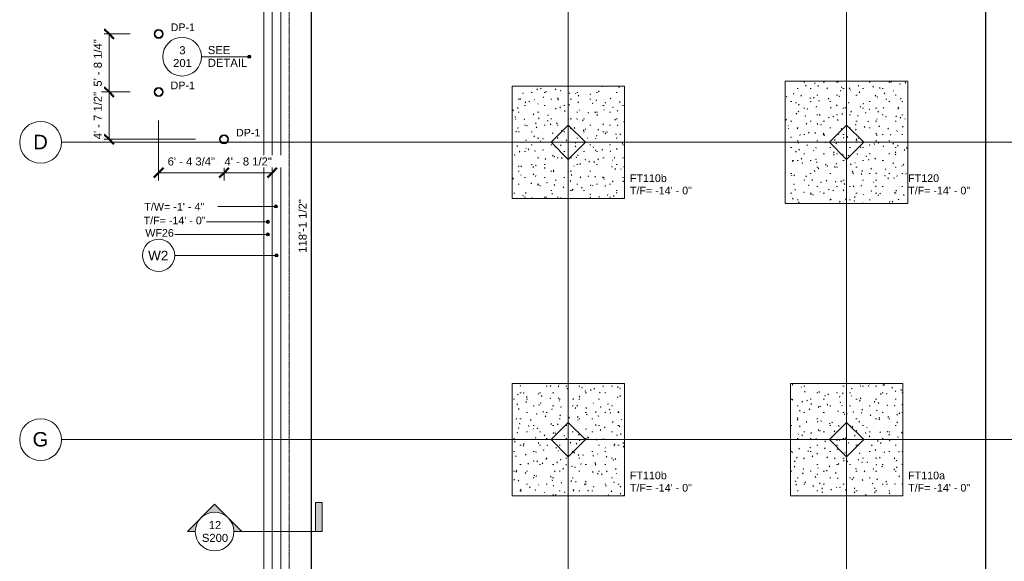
# Model space of a CAD drawing. Header units: inches. Extents: x -4126 to -1638, y 141 to 12362.
# Tile 4 of 15: x -4126 to -2969, y 10324 to 10961. Entities that reach past the tile are written whole.
import ezdxf

# ---------------------------------------------------------------- set-up
doc = ezdxf.new("R2010")
doc.units = ezdxf.units.IN
doc.header["$MEASUREMENT"] = 0
doc.linetypes.add('Aligning Line 1_8_', pattern=[0.25, 0.125, -0.125])
doc.linetypes.add('Línea de rejilla', pattern=[0.875, 0.5, -0.125, 0.125, -0.125])
for name, color, linetype, lineweight in [('A-ANNO-DIMS', 7, 'Continuous', 9), ('A-ANNO-DIMS-96', 7, 'Continuous', 9), ('A-ANNO-DIMS_corr', 7, 'Continuous', 9), ('A-ANNO-NOTE', 7, 'Continuous', 9), ('A-DETL-GENF', 7, 'Continuous', 9), ('A-FLOR', 7, 'Continuous', 9), ('A-WALL-IDEN', 7, 'Continuous', 9), ('G-ANNO-DIMS', 7, 'Continuous', 9), ('S-FNDN', 7, 'Continuous', 9), ('S-FNDN-IDEN', 7, 'Continuous', 9), ('S-FNDN-IDEN_corr', 7, 'Continuous', 9), ('S-GRID', 7, 'Continuous', 9), ('S-GRID-IDEN', 7, 'Continuous', 9)]:
    doc.layers.add(name, color=color, linetype=linetype, lineweight=lineweight)
doc.styles.add('Arial', font='Arial.ttf', dxfattribs={"height": 9.448819})
doc.styles.add('Arial_1', font='arial.ttf', dxfattribs={"height": 17.007874})
doc.styles.add('Arial_2', font='arial.ttf', dxfattribs={"height": 9})
doc.styles.add('Arial_3', font='arial.ttf', dxfattribs={"height": 9.070866})
doc.styles.add('Arial_4', font='arial.ttf', dxfattribs={"height": 11.338583})
doc.dimstyles.new('Diagonal_-_Arial_2_5_rounding', dxfattribs={"dimscale": 12, "dimtxt": 9.640246, "dimasz": 0.944882, "dimexe": 0.755906, "dimexo": 0.472441, "dimgap": 0.472441, "dimtad": 1, "dimrnd": 0.25, "dimzin": 1, "dimdsep": 46, "dimlunit": 4, "dimtxsty": 'Arial', "dimblk1": 'OBLIQUE', "dimblk2": 'OBLIQUE', "dimsah": 1, "dimcen": 0.09, "dimazin": 0, "dimtfac": 1, "dimtdec": 4, "dimtix": 1, "dimtmove": 0, "dimatfit": 3, "dimfxl": 1, "dimtvp": 1, "dimtfill": 1, "dimfrac": 2, "dimtolj": 1, "dimtzin": 0, "dimarcsym": 2})

# ---------------------------------------------------------------- blocks, each defined once
blk = doc.blocks.new('Zapata-Rectangular - 12x12x2_3-V11-FOUNDATION PLAN 01')
at = {"layer": 'S-FNDN'}
h = blk.add_hatch(dxfattribs=at)
h.set_pattern_fill('FP_17', color=256, style=0, pattern_type=2)
h.set_pattern_definition([(0, (3154.324, -10816.439), (30.72, 7.68), [1.267, -21.773, 1.267, -21.773, -122.88]), (0, (3154.324, -10816.439), (30.72, 7.68), [-46.08, 1.267, -44.813, 1.267, -21.773, -53.76]), (0, (3154.324, -10816.439), (30.72, 7.68), [-115.2, 1.267, -14.093, 1.267, -37.133]), (120, (3165.844, -10812.599), (-22.011075, 22.7643004), [1.267, -21.773, 1.267, -21.773, -122.88]), (120, (3165.844, -10812.599), (-22.011075, 22.7643004), [-46.08, 1.267, -44.813, 1.267, -21.773, -53.76]), (120, (3165.844, -10812.599), (-22.011075, 22.7643004), [-115.2, 1.267, -14.093, 1.267, -37.133]), (240, (3169.684, -10797.239), (-8.708925, -30.4443004), [1.267, -21.773, 1.267, -21.773, -122.88]), (240, (3169.684, -10797.239), (-8.708925, -30.4443004), [-46.08, 1.267, -44.813, 1.267, -21.773, -53.76]), (240, (3169.684, -10797.239), (-8.708925, -30.4443004), [-115.2, 1.267, -14.093, 1.267, -37.133])])
h.paths.add_polyline_path([(72, 72), (72, -72), (-72, -72), (-72, 72)], flags=0)
at = {"layer": 'S-FNDN', "linetype": 'Aligning Line 1_8_'}
for p, q in [((72, 72), (-72, 72)), ((-72, 72), (-72, -72)), ((-72, -72), (-72, 72)), ((-72, 72), (72, 72)), ((-72, 72), (-72, 72)), ((72, -72), (72, 72)), ((72, 72), (72, -72)), ((72, 72), (72, 72)), ((-72, -72), (72, -72)), ((72, -72), (-72, -72)), ((-72, -72), (-72, -72)), ((72, -72), (72, -72))]:
    blk.add_line(p, q, dxfattribs=at)
blk = doc.blocks.new('Zapata-Rectangular - 11_0x11_0x2_3-327852-FOUNDATION PLAN 01')
at = {"layer": 'S-FNDN'}
h = blk.add_hatch(dxfattribs=at)
h.set_pattern_fill('FP_18', color=256, style=0, pattern_type=2)
h.set_pattern_definition([(0, (3481.324, -10467.189), (30.72, 7.68), [1.267, -21.773, 1.267, -21.773, -122.88]), (0, (3481.324, -10467.189), (30.72, 7.68), [-46.08, 1.267, -44.813, 1.267, -21.773, -53.76]), (0, (3481.324, -10467.189), (30.72, 7.68), [-115.2, 1.267, -14.093, 1.267, -37.133]), (120, (3492.844, -10463.349), (-22.011075, 22.7643004), [1.267, -21.773, 1.267, -21.773, -122.88]), (120, (3492.844, -10463.349), (-22.011075, 22.7643004), [-46.08, 1.267, -44.813, 1.267, -21.773, -53.76]), (120, (3492.844, -10463.349), (-22.011075, 22.7643004), [-115.2, 1.267, -14.093, 1.267, -37.133]), (240, (3496.684, -10447.989), (-8.708925, -30.4443004), [1.267, -21.773, 1.267, -21.773, -122.88]), (240, (3496.684, -10447.989), (-8.708925, -30.4443004), [-46.08, 1.267, -44.813, 1.267, -21.773, -53.76]), (240, (3496.684, -10447.989), (-8.708925, -30.4443004), [-115.2, 1.267, -14.093, 1.267, -37.133])])
h.paths.add_polyline_path([(66, 66), (66, -66), (-66, -66), (-66, 66)], flags=0)
at = {"layer": 'S-FNDN', "linetype": 'Aligning Line 1_8_'}
for p, q in [((66, 66), (-66, 66)), ((-66, 66), (-66, -66)), ((-66, -66), (-66, 66)), ((-66, 66), (66, 66)), ((-66, 66), (-66, 66)), ((66, -66), (66, 66)), ((66, 66), (66, -66)), ((66, 66), (66, 66)), ((-66, -66), (66, -66)), ((66, -66), (-66, -66)), ((-66, -66), (-66, -66)), ((66, -66), (66, -66))]:
    blk.add_line(p, q, dxfattribs=at)
blk = doc.blocks.new('Zapata-Rectangular - 11_0x11_0x2_1-155285-FOUNDATION PLAN 01')
at = {"layer": 'S-FNDN'}
h = blk.add_hatch(dxfattribs=at)
h.set_pattern_fill('FP_19', color=256, style=0, pattern_type=2)
h.set_pattern_definition([(0, (3154.324, -10467.189), (30.72, 7.68), [1.267, -21.773, 1.267, -21.773, -122.88]), (0, (3154.324, -10467.189), (30.72, 7.68), [-46.08, 1.267, -44.813, 1.267, -21.773, -53.76]), (0, (3154.324, -10467.189), (30.72, 7.68), [-115.2, 1.267, -14.093, 1.267, -37.133]), (120, (3165.844, -10463.349), (-22.011075, 22.7643004), [1.267, -21.773, 1.267, -21.773, -122.88]), (120, (3165.844, -10463.349), (-22.011075, 22.7643004), [-46.08, 1.267, -44.813, 1.267, -21.773, -53.76]), (120, (3165.844, -10463.349), (-22.011075, 22.7643004), [-115.2, 1.267, -14.093, 1.267, -37.133]), (240, (3169.684, -10447.989), (-8.708925, -30.4443004), [1.267, -21.773, 1.267, -21.773, -122.88]), (240, (3169.684, -10447.989), (-8.708925, -30.4443004), [-46.08, 1.267, -44.813, 1.267, -21.773, -53.76]), (240, (3169.684, -10447.989), (-8.708925, -30.4443004), [-115.2, 1.267, -14.093, 1.267, -37.133])])
h.paths.add_polyline_path([(66, 66), (66, -66), (-66, -66), (-66, 66)], flags=0)
at = {"layer": 'S-FNDN', "linetype": 'Aligning Line 1_8_'}
for p, q in [((66, 66), (-66, 66)), ((-66, 66), (-66, -66)), ((-66, -66), (-66, 66)), ((-66, 66), (66, 66)), ((-66, 66), (-66, 66)), ((66, -66), (66, 66)), ((66, 66), (66, -66)), ((66, 66), (66, 66)), ((-66, -66), (66, -66)), ((66, -66), (-66, -66)), ((-66, -66), (-66, -66)), ((66, -66), (66, -66))]:
    blk.add_line(p, q, dxfattribs=at)
blk = doc.blocks.new('316600 - Special Foundations - Diamond Pier - Generic - 316600 - Special Foundations - Diamond Pier - Generic-562664-FOUNDATION PLAN 01')
at = {"layer": 'S-FNDN'}
for radius in [5.41, 4.38]:
    blk.add_circle((0, 0), radius, dxfattribs=at)
blk = doc.blocks.new('SECTION - SECTION-603717-FOUNDATION PLAN 01')
at = {"layer": 'A-DETL-GENF'}
h = blk.add_hatch(color=256, dxfattribs=at)
edge = h.paths.add_edge_path(flags=0)
edge.add_line((-22.7, 32.1), (9.4, 0))
edge.add_line((9.4, 0), (0, 0))
edge.add_arc((-22.7, 0), 22.7, 0, 180)
edge.add_line((-45.4, 0), (-54.7, 0))
edge.add_line((-54.7, 0), (-22.7, 32.1))
blk.add_hatch(color=256, dxfattribs=at).paths.add_polyline_path([(103.6, 34), (103.6, 0), (96, 0), (96, 34)], flags=0)
for p, q in [((-22.7, 32.1), (-54.7, 0)), ((-54.7, 0), (-22.7, 32.1)), ((9.4, 0), (-22.7, 32.1)), ((-22.7, 32.1), (9.4, 0)), ((103.6, 34), (96, 34)), ((96, 34), (96, 0)), ((96, 34), (103.6, 34)), ((96, 0), (96, 34)), ((103.6, 0), (103.6, 34)), ((103.6, 34), (103.6, 0)), ((0, 0), (96, 0)), ((96, 0), (103.6, 0)), ((103.6, 0), (96, 0)), ((-54.7, 0), (-45.4, 0)), ((-45.4, 0), (-54.7, 0)), ((0, 0), (9.4, 0)), ((9.4, 0), (0, 0))]:
    blk.add_line(p, q, dxfattribs=at)
blk.add_circle((-22.7, 0), 22.7, dxfattribs=at)
blk.add_arc((-22.7, 0), 22.7, 0, 180, dxfattribs=at)
blk = doc.blocks.new('DETAIL_1 - DETAIL_1-616863-FOUNDATION PLAN 01')
at = {"layer": 'A-DETL-GENF'}
h = blk.add_hatch(color=256, dxfattribs=at)
edge = h.paths.add_edge_path(flags=0)
edge.add_arc((56.2, 0), 1.88, 0, 180)
edge.add_arc((56.2, 0), 1.88, 180, 360)
blk.add_line((0, 0), (56.2, 0), dxfattribs=at)
blk.add_circle((-22.7, 0), 22.7, dxfattribs=at)
for start, end in [(0, 180), (180, 360)]:
    blk.add_arc((56.2, 0), 1.88, start, end, dxfattribs=at)
blk = doc.blocks.new('Rejilla - Extremo inicial de rejilla - Círculo-11506-FOUNDATION PLAN 01')
at = {"layer": 'S-GRID-IDEN', "color": 253, "true_color": 0xaaaaaa}
blk.add_circle((0, 0), 0.256, dxfattribs=at)
blk = doc.blocks.new('Wall Type - Familia4-287244-FOUNDATION PLAN 01')
at = {"layer": 'A-WALL-IDEN'}
blk.add_circle((0, 0), 0.197, dxfattribs=at)
blk = doc.blocks.new('DIMBLOCK50-FOUNDATION PLAN 01')
at = {"layer": 'A-ANNO-DIMS-96', "lineweight": 50}
for p, q in [((-4021.1, 10875.6), (-4026.7, 10881.3)), ((-4021.1, 10875.6), (-4015.4, 10869.9)), ((-4021.1, 10820), (-4026.7, 10825.7)), ((-4021.1, 10820), (-4015.4, 10814.3))]:
    blk.add_line(p, q, dxfattribs=at)
at = {"layer": 'A-ANNO-DIMS-96'}
for p, q in [((-3996.2, 10875.6), (-4030.1, 10875.6)), ((-4021.1, 10820), (-4021.1, 10875.6)), ((-4021.1, 10875.6), (-3996.2, 10875.6)), ((-3919.3, 10820), (-4030.1, 10820)), ((-4021.1, 10820), (-3919.3, 10820))]:
    blk.add_line(p, q, dxfattribs=at)
at = {"layer": 'A-ANNO-DIMS-96', "color": 0, "insert": (-4039, 10820), "char_height": 9.449, "width": 66.74, "attachment_point": 1, "rotation": 90, "line_spacing_factor": 0.941778, "style": 'Arial', "bg_fill": 3, "box_fill_scale": 1.25, "bg_fill_color": 256, "bg_fill_true_color": 13158600, "bg_fill_transparency": 0}
blk.add_mtext('4\' - 7 1/2"', dxfattribs=at)
blk = doc.blocks.new('_Oblique')
at = {"color": 0, "linetype": 'ByBlock', "lineweight": -2}
blk.add_line((-0.5, -0.5), (0.5, 0.5), dxfattribs=at)
blk = doc.blocks.new('DIMBLOCK51-FOUNDATION PLAN 01')
at = {"layer": 'A-ANNO-DIMS-96', "lineweight": 50}
for p, q in [((-4021.1, 10943.8), (-4026.7, 10949.5)), ((-4021.1, 10943.8), (-4015.4, 10938.1)), ((-4021.1, 10875.6), (-4026.7, 10881.3)), ((-4021.1, 10875.6), (-4015.4, 10869.9))]:
    blk.add_line(p, q, dxfattribs=at)
at = {"layer": 'A-ANNO-DIMS-96'}
for p, q in [((-3996.1, 10943.8), (-4030.1, 10943.8)), ((-4021.1, 10875.6), (-4021.1, 10943.8)), ((-4021.1, 10943.8), (-3996.1, 10943.8)), ((-3996.2, 10875.6), (-4030.1, 10875.6)), ((-4021.1, 10875.6), (-3996.2, 10875.6))]:
    blk.add_line(p, q, dxfattribs=at)
at = {"layer": 'A-ANNO-DIMS-96', "color": 0, "insert": (-4039, 10881.9), "char_height": 9.449, "width": 66.74, "attachment_point": 1, "rotation": 90, "line_spacing_factor": 0.941778, "style": 'Arial', "bg_fill": 3, "box_fill_scale": 1.25, "bg_fill_color": 256, "bg_fill_true_color": 13158600, "bg_fill_transparency": 0}
blk.add_mtext('5\' - 8 1/4"', dxfattribs=at)
blk = doc.blocks.new('DIMBLOCK52-FOUNDATION PLAN 01')
at = {"layer": 'A-ANNO-DIMS-96'}
for p, q in [((-3962.8, 10842.2), (-3962.8, 10771.7)), ((-3962.8, 10780.8), (-3962.8, 10842.2)), ((-3885.9, 10786.6), (-3885.9, 10771.7)), ((-3885.9, 10780.8), (-3885.9, 10786.6)), ((-3962.8, 10780.8), (-3885.9, 10780.8))]:
    blk.add_line(p, q, dxfattribs=at)
at = {"layer": 'A-ANNO-DIMS-96', "lineweight": 50}
for p, q in [((-3962.8, 10780.8), (-3957.1, 10786.5)), ((-3885.9, 10780.8), (-3880.3, 10786.5)), ((-3962.8, 10780.8), (-3968.5, 10775.1)), ((-3885.9, 10780.8), (-3891.6, 10775.1))]:
    blk.add_line(p, q, dxfattribs=at)
at = {"layer": 'A-ANNO-DIMS-96', "color": 0, "insert": (-3952.2, 10798.7), "char_height": 9.449, "width": 66.74, "attachment_point": 1, "line_spacing_factor": 0.941778, "style": 'Arial', "bg_fill": 3, "box_fill_scale": 1.25, "bg_fill_color": 256, "bg_fill_true_color": 13158600, "bg_fill_transparency": 0}
blk.add_mtext('6\' - 4 3/4"', dxfattribs=at)
blk = doc.blocks.new('DIMBLOCK53-FOUNDATION PLAN 01')
at = {"layer": 'A-ANNO-DIMS-96'}
for p, q in [((-3885.9, 10786.6), (-3885.9, 10771.7)), ((-3885.9, 10780.8), (-3885.9, 10786.6)), ((-3885.9, 10780.8), (-3829.3, 10780.8)), ((-3829.3, 10783.1), (-3829.3, 10771.7)), ((-3829.3, 10780.8), (-3829.3, 10783.1))]:
    blk.add_line(p, q, dxfattribs=at)
at = {"layer": 'A-ANNO-DIMS-96', "lineweight": 50}
for p, q in [((-3885.9, 10780.8), (-3880.3, 10786.5)), ((-3829.3, 10780.8), (-3823.7, 10786.5)), ((-3885.9, 10780.8), (-3891.6, 10775.1)), ((-3829.3, 10780.8), (-3835, 10775.1))]:
    blk.add_line(p, q, dxfattribs=at)
at = {"layer": 'A-ANNO-DIMS-96', "color": 0, "insert": (-3885.4, 10798.7), "char_height": 9.449, "width": 66.74, "attachment_point": 1, "line_spacing_factor": 0.941778, "style": 'Arial', "bg_fill": 3, "box_fill_scale": 1.25, "bg_fill_color": 256, "bg_fill_true_color": 13158600, "bg_fill_transparency": 0}
blk.add_mtext('4\' - 8 1/2"', dxfattribs=at)
blk = doc.blocks.new('*D105')
at = {"layer": 'A-ANNO-DIMS_corr', "color": 0, "lineweight": -2}
for p, q in [((-3813.7, 11427), (-3773.9, 11427)), ((-3783, 10009.5), (-3783, 11427)), ((-3803.7, 10009.5), (-3773.9, 10009.5))]:
    blk.add_line(p, q, dxfattribs=at)
at = {"layer": 'Defpoints', "color": 0}
for p in [(-3819.3, 11427), (-3783, 11427), (-3809.3, 10009.5)]:
    blk.add_point(p, dxfattribs=at)
at = {"layer": 'A-ANNO-DIMS_corr', "color": 0, "lineweight": -2, "xscale": 11.33858267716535, "yscale": 11.33858267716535, "zscale": 11.33858267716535}
for p, rotation in [((-3783, 11427), 90), ((-3783, 10009.5), 270)]:
    blk.add_blockref('_Oblique', p, dxfattribs=dict(at, rotation=rotation))
at = {"layer": 'A-ANNO-DIMS_corr', "color": 0, "insert": (-3793.5, 10718.2), "char_height": 9.449, "attachment_point": 5, "rotation": 90, "style": 'Arial', "bg_fill": 3, "box_fill_scale": 1.25, "bg_fill_color": 256, "bg_fill_true_color": 13158600, "bg_fill_transparency": 0}
blk.add_mtext('\\A1;118\'-1 1/2"', dxfattribs=at)

msp = doc.modelspace()

# ---------------------------------------------------------------- hatches: boundary and pattern name
at = {"layer": 'A-WALL-IDEN'}
h = msp.add_hatch(color=256, dxfattribs=at)
edge = h.paths.add_edge_path(flags=0)
edge.add_arc((-3824.32374, 10683.66691), 1.875, 0, 360)
at = {"layer": 'G-ANNO-DIMS'}
h = msp.add_hatch(color=256, dxfattribs=at)
edge = h.paths.add_edge_path(flags=0)
edge.add_arc((-3825.06414, 10741.17642), 1.875, 0, 360)
at = {"layer": 'S-FNDN'}
h = msp.add_hatch(dxfattribs=at)
h.set_pattern_fill('FP_4', color=256, style=0, pattern_type=2)
h.set_pattern_definition([(0, (0, 0), (30.72, 7.68), [1.267, -21.773, 1.267, -21.773, -122.88]), (0, (0, 0), (30.72, 7.68), [-46.08, 1.267, -44.813, 1.267, -21.773, -53.76]), (0, (0, 0), (30.72, 7.68), [-115.2, 1.267, -14.093, 1.267, -37.133]), (120, (11.52, 3.84), (-22.011075, 22.7643004), [1.267, -21.773, 1.267, -21.773, -122.88]), (120, (11.52, 3.84), (-22.011075, 22.7643004), [-46.08, 1.267, -44.813, 1.267, -21.773, -53.76]), (120, (11.52, 3.84), (-22.011075, 22.7643004), [-115.2, 1.267, -14.093, 1.267, -37.133]), (240, (15.36, 19.2), (-8.708925, -30.4443004), [1.267, -21.773, 1.267, -21.773, -122.88]), (240, (15.36, 19.2), (-8.708925, -30.4443004), [-46.08, 1.267, -44.813, 1.267, -21.773, -53.76]), (240, (15.36, 19.2), (-8.708925, -30.4443004), [-115.2, 1.267, -14.093, 1.267, -37.133])])
h.paths.add_polyline_path([(-3415.32374, 10882.4394), (-3415.32374, 10750.4394), (-3547.32374, 10750.4394), (-3547.32374, 10882.4394)], flags=0)
at = {"layer": 'S-FNDN-IDEN'}
h = msp.add_hatch(color=256, dxfattribs=at)
edge = h.paths.add_edge_path(flags=0)
edge.add_arc((-3834.42788, 10723.0052), 1.875, 0, 360)
h = msp.add_hatch(color=256, dxfattribs=at)
edge = h.paths.add_edge_path(flags=0)
edge.add_arc((-3834.42788, 10708.309), 1.875, 0, 360)

# ---------------------------------------------------------------- linework, layer by layer
at = {"layer": 'A-FLOR'}
for p, q in [((-2991.08036, 12076.83507), (-2991.08036, 9901.1894)), ((-2991.02059, 9901.1894), (-2991.02059, 12076.83507)), ((-2991.00273, 9901.1894), (-2991.00273, 12076.83507)), ((-2990.99348, 12076.83507), (-2990.99348, 9901.1894)), ((-2990.98122, 12076.83507), (-2990.98122, 9901.1894)), ((-2990.91585, 12076.83507), (-2990.91585, 9901.1894)), ((-2990.86718, 12076.83507), (-2990.86718, 9901.1894)), ((-2990.7803, 9901.1894), (-2990.7803, 12076.83507)), ((-2990.66626, 12076.83507), (-2990.66626, 9901.1894)), ((-2990.65869, 12076.83507), (-2990.65869, 9901.1894)), ((-2990.65717, 12076.83507), (-2990.65717, 9901.1894)), ((-2990.62689, 12076.83507), (-2990.62689, 9901.1894)), ((-2990.57181, 12076.83507), (-2990.57181, 9901.1894)), ((-2990.57029, 12076.83507), (-2990.57029, 9901.1894)), ((-3819.32374, 11426.9894), (-3819.32374, 10009.47188)), ((-3501.56638, 10816.4394), (-3481.32374, 10836.68204)), ((-3481.32374, 10836.68204), (-3461.0811, 10816.4394)), ((-3174.56638, 10816.4394), (-3154.32374, 10836.68204)), ((-3154.32374, 10836.68204), (-3134.0811, 10816.4394)), ((-3481.32374, 10796.19676), (-3501.56638, 10816.4394)), ((-3461.0811, 10816.4394), (-3481.32374, 10796.19676)), ((-3154.32374, 10796.19676), (-3174.56638, 10816.4394)), ((-3134.0811, 10816.4394), (-3154.32374, 10796.19676)), ((-3501.56638, 10467.1894), (-3481.32374, 10487.43204)), ((-3481.32374, 10487.43204), (-3461.0811, 10467.1894)), ((-3174.56638, 10467.1894), (-3154.32374, 10487.43204)), ((-3154.32374, 10487.43204), (-3134.0811, 10467.1894)), ((-3481.32374, 10446.94676), (-3501.56638, 10467.1894)), ((-3461.0811, 10467.1894), (-3481.32374, 10446.94676)), ((-3154.32374, 10446.94676), (-3174.56638, 10467.1894)), ((-3134.0811, 10467.1894), (-3154.32374, 10446.94676))]:
    msp.add_line(p, q, dxfattribs=at)
at = {"layer": 'A-WALL-IDEN'}
msp.add_line((-3824.32374, 10683.66691), (-3943.93078, 10683.66691), dxfattribs=at)
msp.add_circle((-3824.32374, 10683.66691), 1.875, dxfattribs=at)
at = {"layer": 'G-ANNO-DIMS'}
msp.add_line((-3825.06414, 10741.17642), (-3905.08564, 10741.17642), dxfattribs=at)
msp.add_circle((-3825.06414, 10741.17642), 1.875, dxfattribs=at)
at = {"layer": 'S-FNDN', "linetype": 'Aligning Line 1_8_'}
for p, q in [((-3839.32374, 11818.9894), (-3839.32374, 9881.1894)), ((-3839.32374, 9881.1894), (-3839.32374, 11818.9894)), ((-3809.32374, 9911.1894), (-3809.32374, 11818.9894)), ((-3809.32374, 9911.1894), (-3809.32374, 11418.9894)), ((-3415.32374, 10882.4394), (-3547.32374, 10882.4394)), ((-3547.32374, 10882.4394), (-3547.32374, 10750.4394)), ((-3547.32374, 10750.4394), (-3547.32374, 10882.4394)), ((-3547.32374, 10882.4394), (-3415.32374, 10882.4394)), ((-3415.32374, 10750.4394), (-3415.32374, 10882.4394)), ((-3415.32374, 10882.4394), (-3415.32374, 10750.4394)), ((-3547.32374, 10750.4394), (-3415.32374, 10750.4394)), ((-3415.32374, 10750.4394), (-3547.32374, 10750.4394))]:
    msp.add_line(p, q, dxfattribs=at)
at = {"layer": 'S-FNDN'}
msp.add_line((-3829.32374, 10009.47188), (-3829.32374, 11426.9894), dxfattribs=at)
at = {"layer": 'S-FNDN-IDEN'}
for p, q in [((-3834.42788, 10723.0052), (-3906.7255, 10723.0052)), ((-3834.42788, 10708.309), (-3943.93078, 10708.309))]:
    msp.add_line(p, q, dxfattribs=at)
for centre in [(-3834.42788, 10723.0052), (-3834.42788, 10708.309)]:
    msp.add_circle(centre, 1.875, dxfattribs=at)
at = {"layer": 'S-GRID', "color": 253, "linetype": 'Línea de rejilla', "true_color": 0xaaaaaa}
for p, q in [((-3481.32374, 9772.6103), (-3481.32374, 12312.41399)), ((-3154.32374, 9772.6103), (-3154.32374, 12312.41399)), ((-1777.2452, 10816.4394), (-4076.95, 10816.4394)), ((-1777.2452, 10467.1894), (-4076.95, 10467.1894))]:
    msp.add_line(p, q, dxfattribs=at)

# ---------------------------------------------------------------- block references
at = {"layer": 'A-DETL-GENF'}
for name, p in [('DETAIL_1 - DETAIL_1-616863-FOUNDATION PLAN 01', (-3912.50484, 10917.06341)), ('SECTION - SECTION-603717-FOUNDATION PLAN 01', (-3874.32374, 10359.1894))]:
    msp.add_blockref(name, p, dxfattribs=at)
at = {"layer": 'A-WALL-IDEN', "xscale": 95.99999999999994, "yscale": 95.99999999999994, "zscale": 95.99999999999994}
msp.add_blockref('Wall Type - Familia4-287244-FOUNDATION PLAN 01', (-3962.82842, 10683.66691), dxfattribs=at)
at = {"layer": 'S-FNDN'}
for p in [(-3962.72374, 10943.7894), (-3962.78913, 10875.5894), (-3885.92374, 10819.9894)]:
    msp.add_blockref('316600 - Special Foundations - Diamond Pier - Generic - 316600 - Special Foundations - Diamond Pier - Generic-562664-FOUNDATION PLAN 01', p, dxfattribs=at)
at = {"layer": 'S-FNDN', "linetype": 'Aligning Line 1_8_'}
for name, p in [('Zapata-Rectangular - 12x12x2_3-V11-FOUNDATION PLAN 01', (-3154.32374, 10816.4394)), ('Zapata-Rectangular - 11_0x11_0x2_3-327852-FOUNDATION PLAN 01', (-3481.32374, 10467.1894)), ('Zapata-Rectangular - 11_0x11_0x2_1-155285-FOUNDATION PLAN 01', (-3154.32374, 10467.1894))]:
    msp.add_blockref(name, p, dxfattribs=at)
at = {"layer": 'S-GRID-IDEN', "color": 253, "true_color": 0xaaaaaa, "xscale": 95.99999999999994, "yscale": 95.99999999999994, "zscale": 95.99999999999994, "rotation": 89.99999999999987}
for p in [(-4101.51693, 10816.4394), (-4101.51693, 10467.1894)]:
    msp.add_blockref('Rejilla - Extremo inicial de rejilla - Círculo-11506-FOUNDATION PLAN 01', p, dxfattribs=at)

# ---------------------------------------------------------------- texts
at = {"layer": 'A-ANNO-NOTE', "attachment_point": 1, "style": 'Arial'}
for s, insert, char_height, width in [('3', (-3938.49962, 10929.34747), 9.44882, 8.787), ('SEE', (-3904.96337, 10929.58429), 9.448819, 31.815), ('201', (-3945.74962, 10914.34747), 9.448819, 26.361), ('DETAIL', (-3904.96337, 10914.58429), 9.448819, 56.055), ('12', (-3903.95277, 10371.47346), 9.448819, 17.574), ('S200', (-3911.95277, 10356.47346), 9.448819, 36.966)]:
    msp.add_mtext(s, dxfattribs=dict(at, insert=insert, char_height=char_height, width=width))
at = {"layer": 'A-WALL-IDEN', "insert": (-3975.15781, 10688.98044), "char_height": 11.338583, "width": 30.3, "attachment_point": 1, "style": 'Arial_4'}
msp.add_mtext('W2', dxfattribs=at)
at = {"layer": 'S-FNDN-IDEN', "char_height": 9, "attachment_point": 1, "style": 'Arial_2'}
for s, insert, width in [('DP-1', (-3948.69417, 10956.09296), 35.148), ('DP-1', (-3948.75956, 10887.89296), 35.148), ('DP-1', (-3871.89417, 10832.29296), 35.148), ('FT110b', (-3408.96276, 10778.83727), 52.722), ('T/F= -14\' - 0"', (-3408.96276, 10764.33727), 89.082), ('T/F= -14\' - 0"', (-3081.96276, 10764.33727), 89.082), ('T/F= -14\' - 0"', (-3980.46408, 10729.12402), 89.082), ('WF26', (-3978.43786, 10714.55065), 41.511), ('FT110b', (-3408.96276, 10429.58727), 52.722), ('FT110a', (-3081.96276, 10429.58727), 52.722), ('T/F= -14\' - 0"', (-3408.96276, 10415.08727), 89.082), ('T/F= -14\' - 0"', (-3081.96276, 10415.08727), 89.082)]:
    msp.add_mtext(s, dxfattribs=dict(at, insert=insert, width=width))
at = {"layer": 'S-FNDN-IDEN_corr', "insert": (-3081.96276, 10778.83727), "char_height": 9, "width": 52.722, "attachment_point": 1, "style": 'Arial_2'}
msp.add_mtext('FT120\\P', dxfattribs=at)
at = {"layer": 'S-GRID-IDEN', "color": 253, "true_color": 0xaaaaaa, "char_height": 17.00787, "attachment_point": 1, "style": 'Arial_1'}
for s, insert, width in [('D', (-4110.16904, 10825.32218), 20.907), ('G', (-4110.92495, 10476.07218), 22.725)]:
    msp.add_mtext(s, dxfattribs=dict(at, insert=insert, width=width))

# ---------------------------------------------------------------- next in the draw order: texts
at = {"layer": 'G-ANNO-DIMS', "insert": (-3979.73474, 10745.33632), "char_height": 9.0708661, "width": 84.1789203, "attachment_point": 1, "line_spacing_factor": 0.941778, "style": 'Arial_3', "bg_fill": 3, "box_fill_scale": 1.25, "bg_fill_color": 256, "bg_fill_true_color": 13158600, "bg_fill_transparency": 0}
msp.add_mtext('T/W= -1\' - 4"', dxfattribs=at)

# ---------------------------------------------------------------- next in the draw order: dimensions: what is measured, and where the dimension line sits
at = {"layer": 'A-ANNO-DIMS'}
dim = msp.add_linear_dim(base=(-4021.06028, 10875.5894), p1=(-3913.63221, 10819.9894), p2=(-3990.4976, 10875.5894), angle=90, dimstyle='Diagonal_-_Arial_2_5_rounding', override={"dimpost": '<>', "dimfxl": 94.866479}, dxfattribs=at)
dim.commit()
dim.dimension.update_dxf_attribs({"geometry": 'DIMBLOCK50-FOUNDATION PLAN 01', "text_midpoint": (-4031.61511, 10847.7894)})

# ---------------------------------------------------------------- next in the draw order: dimensions: what is measured, and where the dimension line sits
dim = msp.add_linear_dim(base=(-4021.06028, 10943.7894), p1=(-3990.4976, 10875.5894), p2=(-3990.43221, 10943.7894), angle=90, dimstyle='Diagonal_-_Arial_2_5_rounding', override={"dimpost": '<>', "dimfxl": 68.200031}, dxfattribs=at)
dim.commit()
dim.dimension.update_dxf_attribs({"geometry": 'DIMBLOCK51-FOUNDATION PLAN 01', "text_midpoint": (-4031.61511, 10909.6894)})
dim = msp.add_linear_dim(base=(-3885.92374, 10780.79897), p1=(-3962.78913, 10847.88093), p2=(-3885.92374, 10792.28093), dimstyle='Diagonal_-_Arial_2_5_rounding', override={"dimpost": '<>', "dimfxl": 94.866479}, dxfattribs=at)
dim.commit()
dim.dimension.update_dxf_attribs({"geometry": 'DIMBLOCK52-FOUNDATION PLAN 01', "text_midpoint": (-3924.35643, 10791.35703)})

# ---------------------------------------------------------------- next in the draw order: dimensions: what is measured, and where the dimension line sits
dim = msp.add_linear_dim(base=(-3829.32374, 10780.79897), p1=(-3885.92374, 10792.28093), p2=(-3829.32374, 10788.81656), dimstyle='Diagonal_-_Arial_2_5_rounding', override={"dimpost": '<>', "dimfxl": 56.705924}, dxfattribs=at)
dim.commit()
dim.dimension.update_dxf_attribs({"geometry": 'DIMBLOCK53-FOUNDATION PLAN 01', "text_midpoint": (-3857.62374, 10791.35381)})

# ---------------------------------------------------------------- next in the draw order: dimensions: what is measured, and where the dimension line sits
at = {"layer": 'A-ANNO-DIMS_corr'}
dim = msp.add_linear_dim(base=(-3782.9623, 11426.9894), p1=(-3809.32374, 10009.47188), p2=(-3819.32374, 11426.9894), angle=90, dimstyle='Diagonal_-_Arial_2_5_rounding', override={"dimpost": '<>', "dimfxl": 116.371263}, dxfattribs=at)
dim.commit()
dim.dimension.update_dxf_attribs({"geometry": '*D105', "text_midpoint": (-3793.51713, 10718.23064)})

doc.saveas('drawing.dxf')
